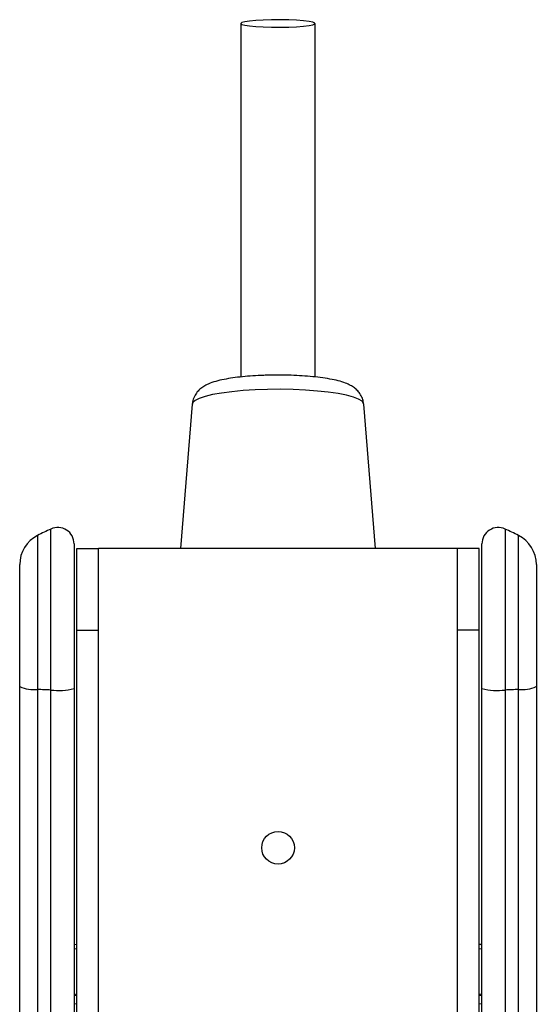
# Model space of a CAD drawing. Extents: x 3399 to 3669, y 1001 to 1515.
# Tile 3 of 3: x 3494 to 3589, y 1334 to 1515. Entities that reach past the tile are written whole.
import ezdxf

# ---------------------------------------------------------------- set-up
doc = ezdxf.new("R2010")
doc.units = 0
doc.header["$LTSCALE"] = 5
doc.layers.get('0').update_dxf_attribs({"linetype": 'CONTINUOUS'})

msp = doc.modelspace()

# ---------------------------------------------------------------- linework, layer by layer
at = {"color": 7, "linetype": 'CONTINUOUS'}
for p, q in [((3534.62, 1514.59), (3534.62, 1449.62)), ((3548.32, 1449.61), (3548.32, 1514.59)), ((3525.71, 1444.65), (3523.55, 1418.09)), ((3559.38, 1418.09), (3557.22, 1444.65)), ((3499.69, 1392.07), (3499.69, 1421.68)), ((3583.25, 1421.68), (3583.25, 1392.07)), ((3497.26, 1420.49), (3497.26, 1392.19)), ((3503.97, 1418.96), (3503.97, 1392.34)), ((3578.97, 1392.34), (3578.97, 1418.96)), ((3585.67, 1392.19), (3585.67, 1420.49)), ((3504.47, 1418.09), (3508.47, 1418.09)), ((3504.47, 1403.09), (3504.47, 1418.09)), ((3508.47, 1403.09), (3508.47, 1418.09)), ((3574.47, 1418.09), (3508.47, 1418.09)), ((3578.47, 1418.09), (3574.47, 1418.09)), ((3574.47, 1403.09), (3574.47, 1418.09)), ((3578.47, 1403.09), (3578.47, 1418.09)), ((3493.97, 1392.72), (3493.97, 1415.14)), ((3588.97, 1415.14), (3588.97, 1392.72)), ((3504.47, 1173.09), (3504.47, 1403.09)), ((3504.47, 1403.09), (3508.47, 1403.09)), ((3508.47, 1173.09), (3508.47, 1403.09)), ((3574.47, 1173.09), (3574.47, 1403.09)), ((3578.47, 1403.09), (3574.47, 1403.09)), ((3578.47, 1173.09), (3578.47, 1403.09)), ((3493.97, 1240.22), (3493.97, 1392.72)), ((3497.26, 1392.19), (3497.26, 1239.69)), ((3499.69, 1239.57), (3499.69, 1392.07)), ((3503.97, 1392.34), (3503.97, 1239.84)), ((3578.97, 1239.84), (3578.97, 1392.34)), ((3583.25, 1392.07), (3583.25, 1239.57)), ((3585.67, 1239.69), (3585.67, 1392.19)), ((3588.97, 1392.72), (3588.97, 1240.22)), ((3504.47, 1345.34), (3503.97, 1345.25)), ((3504.47, 1344.54), (3503.97, 1344.48)), ((3578.97, 1344.48), (3578.47, 1344.54)), ((3504.47, 1336.18), (3503.97, 1336.09)), ((3503.97, 1335.96), (3504.47, 1336)), ((3578.97, 1336.1), (3578.47, 1336.19)), ((3504.47, 1334.38), (3503.97, 1334.34)), ((3578.97, 1334.34), (3578.47, 1334.38))]:
    msp.add_line(p, q, dxfattribs=at)
at = {"color": 7, "linetype": 'CONTINUOUS', "flags": 128}
for points in [[(3534.62, 1514.59), (3534.8, 1514.43), (3535.35, 1514.28), (3536.22, 1514.15), (3537.38, 1514.04), (3538.75, 1513.95), (3540.28, 1513.91), (3541.86, 1513.9), (3543.43, 1513.93), (3544.89, 1513.99), (3546.17, 1514.09), (3547.19, 1514.21), (3547.9, 1514.36), (3548.27, 1514.51), (3548.27, 1514.67), (3547.9, 1514.83), (3547.19, 1514.98), (3546.17, 1515.1), (3544.89, 1515.2), (3543.43, 1515.26), (3541.86, 1515.29), (3540.28, 1515.28), (3538.75, 1515.23), (3537.38, 1515.15), (3536.22, 1515.04), (3535.35, 1514.91), (3534.8, 1514.75), (3534.62, 1514.59)], [(3539.56, 1447.33), (3537.25, 1447.25), (3535.04, 1447.11), (3532.96, 1446.92), (3531.08, 1446.67), (3529.43, 1446.38), (3528.05, 1446.05), (3526.97, 1445.69), (3526.21, 1445.3), (3525.79, 1444.9), (3525.71, 1444.65)], [(3557.22, 1444.65), (3557.21, 1444.74), (3556.92, 1445.15), (3556.29, 1445.54), (3555.33, 1445.91), (3554.06, 1446.26), (3552.51, 1446.57), (3550.71, 1446.83), (3548.7, 1447.04), (3546.54, 1447.2), (3544.26, 1447.31), (3541.91, 1447.35), (3539.56, 1447.33)], [(3499.69, 1392.07), (3499.38, 1392.09), (3499.08, 1392.1), (3498.77, 1392.12), (3498.47, 1392.13), (3498.17, 1392.15), (3497.86, 1392.16), (3497.56, 1392.18), (3497.26, 1392.19)], [(3585.67, 1392.19), (3585.37, 1392.18), (3585.07, 1392.16), (3584.77, 1392.15), (3584.46, 1392.13), (3584.16, 1392.12), (3583.86, 1392.1), (3583.55, 1392.09), (3583.25, 1392.07)]]:
    msp.add_lwpolyline(points, dxfattribs=at)
at = {"color": 7, "linetype": 'CONTINUOUS'}
msp.add_circle((3541.47, 1363.09), 3, dxfattribs=at)
for centre, radius, start, end in [((3541.47, 1333.03), 98, 115.234, 116.8134), ((3500.97, 1418.96), 3, 360, 115.234), ((3581.97, 1418.96), 3, 64.766, 180), ((3541.47, 1333.03), 98, 63.1866, 64.766), ((3499.97, 1415.14), 6, 116.8134, 180), ((3582.97, 1415.14), 6, 360, 63.1866), ((3496.7, 1399.17), 7.01, 247.0439, 274.5954), ((3501.08, 1404.04), 12.04, 263.3543, 283.8596), ((3581.85, 1404.04), 12.04, 256.1404, 276.6457), ((3586.23, 1399.17), 7.01, 265.4046, 292.9561)]:
    msp.add_arc(centre, radius, start, end, dxfattribs=at)
for points, knots in [([(3539.91, 1449.95), (3539.55, 1449.94), (3538.51, 1449.92), (3536.82, 1449.83), (3534.91, 1449.67), (3533.13, 1449.46), (3531.49, 1449.18), (3529.98, 1448.82), (3528.79, 1448.42), (3527.84, 1447.93), (3527.1, 1447.4), (3526.44, 1446.71), (3525.97, 1445.83), (3525.71, 1445.1), (3525.73, 1444.7), (3525.73, 1444.64)], [0, 0, 0, 0, 0.0522689, 0.152048, 0.2524133, 0.3539194, 0.4575694, 0.5655116, 0.6836182, 0.7547513, 0.817034, 0.8758423, 0.9333841, 0.9908381, 1, 1, 1, 1]), ([(3557.19, 1444.68), (3557.16, 1444.95), (3557.1, 1445.56), (3556.69, 1446.38), (3556.14, 1447.11), (3555.49, 1447.67), (3554.74, 1448.13), (3553.78, 1448.55), (3552.57, 1448.93), (3551.03, 1449.26), (3549.3, 1449.52), (3547.41, 1449.73), (3545.43, 1449.87), (3543.39, 1449.95), (3541.53, 1449.98), (3540.38, 1449.96), (3539.91, 1449.95)], [0, 0, 0, 0, 0.0390063, 0.0872645, 0.1341105, 0.1826568, 0.2371036, 0.3050184, 0.4003973, 0.4917977, 0.5876199, 0.6783452, 0.7667966, 0.8541623, 0.9410282, 1, 1, 1, 1]), ([(3578.97, 1345.25), (3578.89, 1345.27), (3578.75, 1345.3), (3578.56, 1345.32), (3578.47, 1345.33)], [0, 0, 0, 0, 0.493898, 1, 1, 1, 1]), ([(3578.47, 1336), (3578.64, 1335.99), (3578.82, 1335.98), (3578.96, 1335.96), (3578.97, 1335.96)], [0, 0, 0, 0, 0.966697, 1, 1, 1, 1])]:
    msp.add_open_spline(points, degree=3, knots=knots, dxfattribs=at)

doc.saveas('drawing.dxf')
